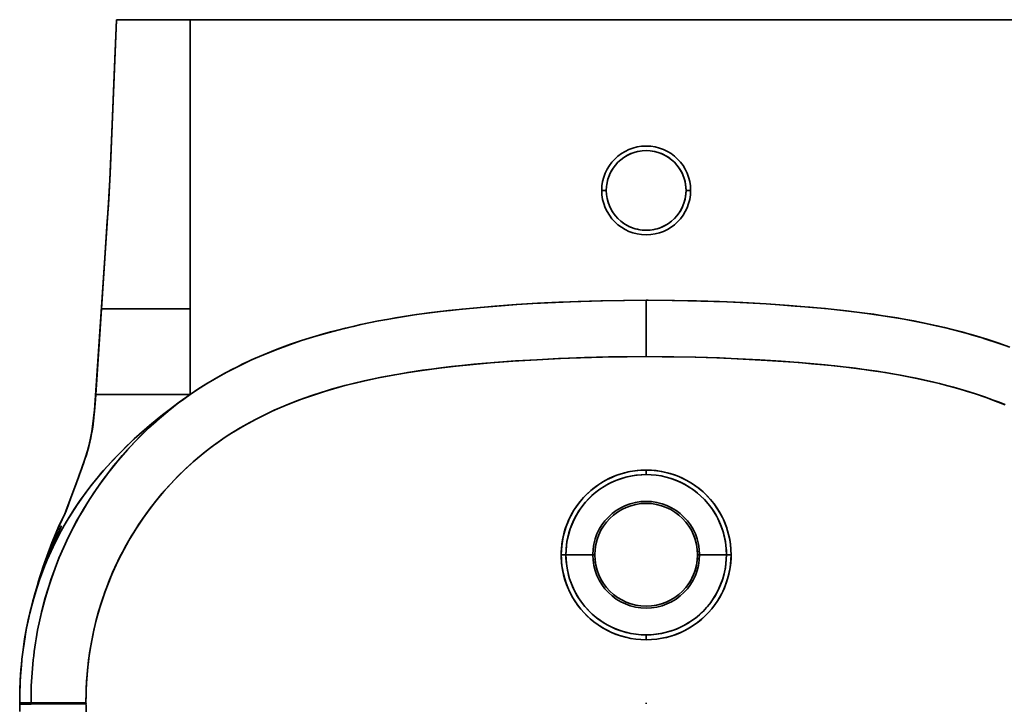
# Model space of a CAD drawing. Extents: x 278 to 1683, y 8 to 1326.
# Tile 2 of 5: x 278 to 710, y 309 to 609. Entities that reach past the tile are written whole.
import ezdxf

# ---------------------------------------------------------------- set-up
doc = ezdxf.new("R2010")
doc.units = 0

msp = doc.modelspace()

# ---------------------------------------------------------------- linework, layer by layer
at = {"color": 7, "lineweight": 35}
for p, q in [((352.75, 609.47), (320.43, 609.47)), ((352.75, 609.47), (320.44, 609.47)), ((360.02, 609.47), (336.87, 609.47)), ((753.13, 609.47), (352.75, 609.47)), ((352.75, 482.4), (352.75, 609.47)), ((352.75, 482.4), (352.75, 609.47)), ((352.75, 609.47), (753.13, 609.47)), ((433.37, 609.47), (384.38, 609.47)), ((433.37, 609.47), (672.51, 609.47)), ((721.5, 609.47), (672.51, 609.47)), ((552.94, 486.24), (552.94, 461.48)), ((552.94, 486.24), (552.94, 461.48)), ((313.8, 482.4), (311.29, 444.83)), ((313.8, 482.4), (311.29, 444.83)), ((352.75, 482.4), (313.8, 482.4)), ((352.75, 482.4), (313.8, 482.4)), ((352.75, 444.83), (352.75, 482.4)), ((352.75, 444.83), (352.75, 482.4)), ((311.29, 444.83), (339.04, 444.83)), ((311.29, 444.83), (339.04, 444.83)), ((282.93, 308.77), (307.03, 309.01)), ((282.93, 308.77), (307.03, 309.01)), ((282.94, 309.47), (307.02, 309.47)), ((307.02, 309.47), (282.94, 309.47))]:
    msp.add_line(p, q, dxfattribs=at)
at = {"color": 7, "lineweight": 35, "ltscale": 0.001037}
msp.add_line((320.43, 609.47), (320.47, 609.47), dxfattribs=at)
at = {"color": 7, "lineweight": 35, "ltscale": 0.23645}
msp.add_line((369.48, 609.47), (360.02, 609.47), dxfattribs=at)
at = {"color": 7, "lineweight": 35, "ltscale": 0.172567}
msp.add_line((376.38, 609.47), (369.48, 609.47), dxfattribs=at)
at = {"color": 7, "lineweight": 35, "ltscale": 0.200114}
msp.add_line((384.38, 609.47), (376.38, 609.47), dxfattribs=at)
at = {"color": 7, "lineweight": 35, "ltscale": 0.05}
for p, q in [((535.44, 534.47), (533.44, 534.47)), ((533.44, 534.47), (535.44, 534.47)), ((572.44, 534.47), (570.44, 534.47)), ((570.44, 534.47), (572.44, 534.47))]:
    msp.add_line(p, q, dxfattribs=at)
at = {"color": 7, "lineweight": 35, "ltscale": 0.284663}
for p, q in [((552.94, 474.85), (552.94, 486.24)), ((552.94, 486.24), (552.94, 474.85))]:
    msp.add_line(p, q, dxfattribs=at)
at = {"color": 7, "lineweight": 35, "ltscale": 8.31604e-05}
msp.add_line((352.75, 482.4), (352.75, 482.4), dxfattribs=at)
msp.add_line((352.75, 482.4), (352.75, 482.4), dxfattribs=at)
at = {"color": 7, "lineweight": 35, "ltscale": 0.342754}
msp.add_line((339.04, 444.83), (352.75, 444.83), dxfattribs=at)
msp.add_line((339.04, 444.83), (352.75, 444.83), dxfattribs=at)
at = {"color": 7, "lineweight": 35, "ltscale": 0.049332}
msp.add_line((552.94, 409.69), (552.94, 411.66), dxfattribs=at)
msp.add_line((552.94, 409.69), (552.94, 411.66), dxfattribs=at)
at = {"color": 7, "lineweight": 35, "ltscale": 0.051195}
msp.add_line((517.7, 374.46), (515.66, 374.46), dxfattribs=at)
msp.add_line((517.7, 374.46), (515.66, 374.46), dxfattribs=at)
at = {"color": 7, "lineweight": 35, "ltscale": 0.29491}
for p, q in [((529.5, 374.46), (517.7, 374.46)), ((529.5, 374.46), (517.7, 374.46)), ((576.38, 374.46), (588.18, 374.46)), ((576.38, 374.46), (588.18, 374.46))]:
    msp.add_line(p, q, dxfattribs=at)
at = {"color": 7, "lineweight": 35, "ltscale": 0.021967}
for p, q in [((529.5, 374.46), (530.38, 374.46)), ((576.38, 374.46), (575.5, 374.46)), ((576.38, 374.46), (575.5, 374.46))]:
    msp.add_line(p, q, dxfattribs=at)
at = {"color": 7, "lineweight": 35, "ltscale": 0.021968}
msp.add_line((529.5, 374.46), (530.38, 374.46), dxfattribs=at)
at = {"color": 7, "lineweight": 35, "ltscale": 0.051196}
msp.add_line((588.18, 374.46), (590.23, 374.46), dxfattribs=at)
msp.add_line((588.18, 374.46), (590.23, 374.46), dxfattribs=at)
at = {"color": 7, "lineweight": 35, "ltscale": 0.053745}
msp.add_line((552.94, 339.26), (552.94, 337.11), dxfattribs=at)
msp.add_line((552.94, 339.26), (552.94, 337.11), dxfattribs=at)
at = {"color": 7, "lineweight": 35, "ltscale": 0.015195}
msp.add_line((552.94, 337.11), (552.94, 337.72), dxfattribs=at)
at = {"color": 7, "lineweight": 35, "ltscale": 0.002821}
msp.add_line((278.03, 309.47), (277.92, 309.47), dxfattribs=at)
at = {"color": 7, "lineweight": 35, "ltscale": 0.002053}
msp.add_line((277.93, 309.88), (277.93, 309.8), dxfattribs=at)
at = {"color": 7, "lineweight": 35, "ltscale": 0.008411}
for p, q in [((277.93, 309.8), (277.93, 309.47)), ((277.93, 309.47), (277.93, 309.8))]:
    msp.add_line(p, q, dxfattribs=at)
at = {"color": 7, "lineweight": 35, "ltscale": 0.008423}
msp.add_line((277.93, 309.47), (277.93, 309.8), dxfattribs=at)
at = {"color": 7, "lineweight": 35, "ltscale": 0.017297}
msp.add_line((277.93, 309.47), (277.93, 308.77), dxfattribs=at)
msp.add_line((277.93, 309.47), (277.93, 308.77), dxfattribs=at)
at = {"color": 7, "lineweight": 35, "ltscale": 0.124088}
msp.add_line((282.89, 309.47), (277.93, 309.47), dxfattribs=at)
at = {"color": 7, "lineweight": 35, "ltscale": 0.124084}
msp.add_line((277.93, 309.47), (282.89, 309.47), dxfattribs=at)
at = {"color": 7, "lineweight": 35, "ltscale": 0.125195}
msp.add_line((277.93, 308.77), (282.93, 308.77), dxfattribs=at)
msp.add_line((277.93, 308.77), (282.93, 308.77), dxfattribs=at)
at = {"color": 7, "lineweight": 35, "ltscale": 0.017322}
for p, q in [((282.93, 308.77), (282.94, 309.47)), ((282.94, 309.47), (282.93, 308.77))]:
    msp.add_line(p, q, dxfattribs=at)
at = {"color": 7, "lineweight": 35, "ltscale": 0.011467}
for p, q in [((307.02, 309.47), (307.03, 309.01)), ((307.03, 309.01), (307.02, 309.47))]:
    msp.add_line(p, q, dxfattribs=at)
at = {"color": 7, "lineweight": 35, "ltscale": 0.011562}
msp.add_line((552.94, 309), (552.94, 309.47), dxfattribs=at)
msp.add_line((552.94, 309), (552.94, 309.47), dxfattribs=at)
at = {"color": 7, "lineweight": 35}
for points in [[(320.47, 609.47), (317.61, 541.79), (316.91, 528.98), (315.88, 513.58), (313.8, 482.4)], [(320.43, 609.47), (319.57, 588.74), (318.52, 563.5), (317.94, 549.59)], [(317.94, 549.59), (317.49, 539.06), (317.01, 530.65), (316.19, 518.26), (313.8, 482.4)], [(317.38, 536.73), (317.07, 531.47), (316.85, 527.97), (316.36, 520.97), (315.29, 504.92), (311.18, 444.47), (310.88, 440.21), (310.7, 438.08), (310.34, 434.4), (309.88, 430.74), (309.55, 428.6), (309.18, 426.47), (308.86, 424.88), (308.09, 421.69), (307.65, 420.1), (306.67, 416.95), (305.88, 414.59), (304.22, 409.89), (302.65, 405.57), (301.85, 403.42), (300.51, 399.88), (299.32, 396.48), (298.75, 394.87), (298.33, 393.81), (297.86, 392.77)], [(552.94, 486.24), (543.36, 486.19), (533.79, 486.03), (524.21, 485.76), (514.64, 485.38), (505.22, 484.91), (495.8, 484.32), (486.44, 483.63), (477.11, 482.83), (472.08, 482.34), (467.05, 481.81), (462.3, 481.26), (457.55, 480.67), (450.22, 479.64), (442.91, 478.48), (439.17, 477.83), (435.44, 477.14), (431.89, 476.43), (428.35, 475.69), (422.95, 474.47), (417.56, 473.15), (412.2, 471.71), (406.87, 470.16), (401.61, 468.51), (396.39, 466.73), (391.22, 464.82), (386.09, 462.78), (381.01, 460.61), (378.46, 459.45), (375.93, 458.25), (373.48, 457.05), (371.05, 455.81), (367.21, 453.76), (363.43, 451.62), (359.69, 449.38), (356.19, 447.15), (352.75, 444.83)], [(552.94, 486.24), (542.99, 486.18), (533.04, 486.01), (523.1, 485.72), (513.16, 485.32), (503.21, 484.79), (496.22, 484.35), (489.23, 483.85), (480.03, 483.1), (470.84, 482.22), (466.13, 481.71), (461.43, 481.16), (456.78, 480.57), (452.13, 479.92), (445.14, 478.85), (438.16, 477.64), (434.67, 476.99), (431.19, 476.29), (427.72, 475.55), (424.26, 474.78), (420.93, 473.99), (417.61, 473.16), (414.43, 472.32), (411.26, 471.45), (406.43, 470.03), (401.62, 468.51), (396.85, 466.89), (392.11, 465.16), (389.41, 464.13), (386.73, 463.05), (383.18, 461.56), (379.66, 460), (376.17, 458.37), (372.03, 456.31), (367.93, 454.16), (363.89, 451.89), (359.92, 449.51), (356.01, 447.03), (352.75, 444.83)], [(552.94, 486.24), (564.42, 486.16), (574.96, 485.96), (585.17, 485.64), (595.37, 485.19), (605.56, 484.62), (615.75, 483.92), (626.01, 483.08), (631.59, 482.56), (636.68, 482.05), (641.77, 481.48), (648.88, 480.6), (655.98, 479.59), (663.07, 478.46), (669.05, 477.4), (675.02, 476.22), (680.97, 474.93), (686.27, 473.66), (691.55, 472.3), (696.81, 470.82), (702.04, 469.23), (707.36, 467.47), (712.65, 465.58)], [(711.4, 466.04), (706.99, 467.6), (702.55, 469.07), (699.57, 469.99), (696.59, 470.89), (690.59, 472.56), (687.28, 473.41), (683.96, 474.23), (680.56, 475.02), (677.14, 475.77), (670.38, 477.15), (663.6, 478.38), (656.8, 479.47), (652.81, 480.06), (648.82, 480.6), (640.83, 481.59), (632.83, 482.44), (624.84, 483.18), (618.39, 483.71), (611.42, 484.23), (605.68, 484.61), (599.94, 484.95), (594.17, 485.25), (588.39, 485.51), (576.87, 485.91), (565.34, 486.15), (553.81, 486.24), (552.94, 486.24)], [(307.02, 309.47), (307.08, 314.16), (307.28, 318.84), (307.65, 323.52), (308.16, 328.17), (308.83, 332.81), (309.66, 337.47), (310.64, 342.1), (311.78, 346.7), (313.07, 351.25), (314.52, 355.76), (315.3, 357.99), (316.11, 360.21), (317.41, 363.51), (318.79, 366.78), (320.25, 370.01), (321.8, 373.21), (323.75, 376.96), (325.81, 380.66), (327.99, 384.29), (330.27, 387.86), (332.66, 391.35), (335.38, 395.06), (338.21, 398.68), (341.16, 402.2), (344.23, 405.63), (347.41, 408.94), (350.69, 412.15), (354.08, 415.25), (357.57, 418.23), (359.37, 419.68), (361.19, 421.1), (363.01, 422.47), (364.85, 423.8), (367.15, 425.4), (369.48, 426.95), (373.36, 429.39), (377.33, 431.69), (381.37, 433.88), (385.48, 435.95), (389.65, 437.9), (393.89, 439.74), (396.41, 440.77), (398.95, 441.77), (401.59, 442.76), (404.25, 443.72), (409.52, 445.48), (414.85, 447.12), (419.56, 448.44), (424.31, 449.67), (429.08, 450.81), (435.43, 452.18), (441.82, 453.41), (448.24, 454.51), (454.69, 455.48), (458.76, 456.04), (462.85, 456.56), (467.41, 457.09), (471.99, 457.58), (477.3, 458.1), (482.61, 458.57), (488.54, 459.05), (494.47, 459.48), (504.92, 460.14), (515.39, 460.66), (525.87, 461.06), (536.34, 461.32), (544.64, 461.44), (552.94, 461.48)], [(552.94, 461.48), (543.32, 461.42), (533.71, 461.27), (524.1, 461), (514.49, 460.62), (505.04, 460.14), (495.63, 459.56), (486.26, 458.87), (477.02, 458.07), (469.49, 457.32), (462, 456.46), (454.54, 455.46), (448.56, 454.56), (442.6, 453.55), (436.68, 452.43), (430.79, 451.2), (425.72, 450.02), (420.68, 448.74), (415.68, 447.36), (410.72, 445.87), (405.73, 444.23), (400.8, 442.47), (395.92, 440.58), (391.12, 438.55), (388.73, 437.48), (386.37, 436.37), (384.05, 435.24), (381.75, 434.08), (378.19, 432.17), (374.69, 430.18), (371.37, 428.16), (368.11, 426.05), (364.99, 423.9), (361.97, 421.69), (359.02, 419.4), (356.13, 417.02), (353.3, 414.56), (349.94, 411.44), (346.69, 408.22), (343.55, 404.88), (340.51, 401.45), (337.59, 397.91), (334.76, 394.24), (332.05, 390.48), (329.46, 386.63), (327.01, 382.7), (324.69, 378.69), (322.57, 374.73), (320.58, 370.71), (318.72, 366.62), (317, 362.48), (315.4, 358.29), (313.95, 354.04), (312.58, 349.6), (311.37, 345.11), (310.3, 340.58), (309.38, 336.02), (308.61, 331.43), (308.09, 327.57), (307.66, 323.7), (307.35, 319.81), (307.16, 316.37), (307.05, 312.92), (307.02, 309.47)], [(552.94, 461.48), (560, 461.45), (565.02, 461.39), (574.46, 461.21), (583.9, 460.92), (593.34, 460.53), (602.77, 460.03), (612.19, 459.42), (621.54, 458.71), (626.53, 458.29), (631.52, 457.82), (638.15, 457.13), (644.76, 456.34), (651.36, 455.46), (657.93, 454.46), (664.46, 453.34), (670.97, 452.08), (676.35, 450.91), (681.7, 449.64), (684.76, 448.86), (687.82, 448.03), (690.73, 447.21), (693.63, 446.34), (697.56, 445.1), (701.46, 443.78), (705.32, 442.38), (707.84, 441.42), (710.34, 440.42)], [(552.94, 461.48), (564.28, 461.4), (574.69, 461.21), (585.13, 460.88), (595.56, 460.42), (605.99, 459.84), (615.38, 459.19), (620.05, 458.84), (625.51, 458.38), (630.97, 457.87), (635.83, 457.38), (640.69, 456.84), (647.52, 455.99), (654.32, 455.03), (661.08, 453.94), (664.64, 453.31), (668.18, 452.63), (671.46, 451.97), (674.74, 451.27), (679.24, 450.24), (683.72, 449.13), (688.18, 447.93), (692.88, 446.57), (697.55, 445.1), (702.16, 443.53), (706.36, 441.99), (710.52, 440.35)], [(352.75, 444.83), (347.8, 441.31), (342.97, 437.71), (340.61, 435.87), (338.28, 434.01), (334.85, 431.17), (331.5, 428.28), (328.24, 425.34), (325.07, 422.34), (321.55, 418.85), (318.16, 415.29), (314.89, 411.66), (311.75, 407.96), (308.75, 404.19), (305.88, 400.35), (303.16, 396.45), (300.76, 392.79), (298.48, 389.07), (296.33, 385.3), (294.3, 381.48), (292.4, 377.62), (290.62, 373.71), (288.96, 369.76), (287.43, 365.77), (286.61, 363.47), (285.82, 361.16), (285.08, 358.84), (284.38, 356.51), (283.71, 354.16), (283.08, 351.81), (281.94, 347.07), (280.95, 342.3), (280.1, 337.49), (279.39, 332.65), (278.92, 328.64)], [(278.92, 328.64), (279.54, 333.73), (279.91, 336.26), (280.31, 338.79), (280.92, 342.15), (281.59, 345.49), (282.34, 348.81), (283.33, 352.77), (284.43, 356.71), (285.64, 360.61), (286.96, 364.48), (288.39, 368.32), (289.97, 372.2), (291.67, 376.05), (293.48, 379.84), (295.41, 383.6), (297.45, 387.3), (299.62, 390.95), (301.86, 394.49), (304.2, 397.98), (306.66, 401.42), (309.22, 404.8), (311.88, 408.12), (314.18, 410.84), (316.55, 413.52), (318.98, 416.17), (320.83, 418.11), (322.71, 420.02), (324.66, 421.95), (326.65, 423.85), (330.68, 427.55), (334.83, 431.15), (339.1, 434.67), (343.48, 438.09), (347.96, 441.43), (352.75, 444.83)], [(352.75, 444.83), (349.97, 442.86), (347.24, 440.83), (344.55, 438.74), (341.12, 435.94), (337.76, 433.04), (334.49, 430.05), (331.3, 426.97), (328.2, 423.81), (325.18, 420.56), (322.26, 417.23), (319.13, 413.47), (316.13, 409.62), (313.23, 405.68), (310.46, 401.66), (307.8, 397.56), (305.27, 393.38), (303.21, 389.76), (301.25, 386.08), (299.38, 382.36), (297.26, 377.83), (295.28, 373.23), (293.45, 368.58), (291.76, 363.88), (290.21, 359.12), (288.92, 354.72), (287.75, 350.28), (286.71, 345.81), (285.79, 341.31)], [(352.75, 444.83), (350.26, 443.07), (347.82, 441.27), (343.92, 438.24), (340.11, 435.09), (336.41, 431.82), (332.81, 428.45), (329.31, 424.96), (326.08, 421.54), (322.95, 418.03), (319.92, 414.43), (316.99, 410.75), (314.17, 406.99), (311.46, 403.14), (308.86, 399.23), (306.37, 395.23), (303.86, 390.91), (301.48, 386.52), (299.23, 382.05), (297.12, 377.52), (295.16, 372.92), (293.43, 368.53), (291.83, 364.09), (290.36, 359.61), (289.02, 355.09), (287.81, 350.52), (286.74, 345.93), (285.79, 341.31)], [(311.29, 444.83), (311.23, 443.94), (310.89, 439.14), (310.67, 436.69), (310.45, 434.47), (310.18, 432.24), (309.69, 428.84), (309.07, 425.47), (308.46, 422.76), (307.74, 420.11), (307.36, 418.85), (306.55, 416.38), (303.87, 408.84), (302.43, 404.94), (298.61, 394.73), (298.43, 394.25), (298.18, 393.53), (297.69, 392.41), (295.52, 387.78), (293.48, 383.11), (291.56, 378.4), (289.77, 373.64), (288.1, 368.84), (287.02, 365.5), (286, 362.15)], [(286, 362.16), (287.36, 366.58), (288.82, 370.97), (290.39, 375.33), (292.05, 379.65), (293.5, 383.17), (295.01, 386.66), (296.59, 390.12), (297.57, 392.16), (297.87, 392.78), (298.37, 394.07), (298.77, 395.16), (303.6, 408.11), (305.21, 412.54), (306.7, 416.84), (307.04, 417.87), (307.69, 419.94), (308.28, 422.04), (308.73, 423.89), (309.13, 425.76), (309.49, 427.71), (309.82, 429.67), (310.1, 431.65), (310.35, 433.62), (310.75, 437.54), (311.14, 442.6), (311.29, 444.83)], [(552.94, 411.66), (550.95, 411.61), (548.96, 411.45), (546.98, 411.18), (545.02, 410.81), (543.08, 410.33), (540.98, 409.69), (538.93, 408.93), (536.91, 408.04), (534.96, 407.04), (533.06, 405.93), (531.27, 404.72), (529.55, 403.42), (527.91, 402.01), (526.35, 400.52), (524.87, 398.93), (523.5, 397.27), (522.32, 395.66), (521.23, 394), (520.23, 392.28), (519.32, 390.5), (518.5, 388.68), (517.79, 386.82), (517.17, 384.91), (516.66, 382.99), (516.25, 381.04), (515.95, 379.07), (515.75, 377.1), (515.68, 375.78), (515.66, 374.46)], [(515.66, 374.46), (515.71, 376.45), (515.87, 378.43), (516.14, 380.41), (516.52, 382.38), (517, 384.32), (517.58, 386.23), (518.27, 388.1), (519.05, 389.93), (520.08, 392.01), (521.25, 394.03), (522.53, 395.97), (523.94, 397.82), (525.46, 399.58), (527.08, 401.25), (528.68, 402.7), (530.36, 404.06), (532.12, 405.31), (533.95, 406.47), (535.84, 407.51), (537.79, 408.44), (539.63, 409.21), (541.52, 409.87), (543.43, 410.43), (545.78, 410.97), (548.15, 411.35), (550.54, 411.58), (552.94, 411.66)], [(590.23, 374.46), (590.16, 376.69), (589.95, 378.93), (589.61, 381.16), (589.13, 383.37), (588.7, 384.97), (588.19, 386.55), (587.62, 388.1), (586.83, 389.94), (585.95, 391.72), (584.98, 393.46), (583.92, 395.14), (582.77, 396.76), (581.53, 398.32), (580.21, 399.81), (578.81, 401.23), (577.34, 402.58), (575.8, 403.84), (574.19, 405.02), (572.52, 406.11), (570.8, 407.11), (569.02, 408.02), (567.21, 408.83), (565.34, 409.54), (563.45, 410.15), (561.52, 410.66), (559.57, 411.07), (557.38, 411.4), (555.16, 411.59), (552.94, 411.66)], [(590.23, 374.46), (590.15, 376.84), (589.91, 379.22), (589.53, 381.59), (588.99, 383.93), (588.3, 386.23), (587.74, 387.79), (587.11, 389.33), (586.41, 390.83), (585.28, 392.94), (584.03, 394.98), (582.64, 396.93), (581.13, 398.79), (579.51, 400.54), (577.89, 402.1), (576.17, 403.55), (574.37, 404.89), (572.5, 406.12), (570.55, 407.24), (568.54, 408.24), (566.48, 409.12), (564.37, 409.87), (562.13, 410.51), (559.87, 411.01), (557.57, 411.37), (555.26, 411.59), (552.94, 411.66)], [(517.7, 374.46), (517.78, 376.78), (518.01, 379.09), (518.39, 381.39), (518.92, 383.66), (519.61, 385.89), (520.38, 387.93), (521.27, 389.92), (522.29, 391.85), (523.42, 393.71), (524.69, 395.53), (526.07, 397.26), (527.56, 398.9), (529.15, 400.45), (530.83, 401.89), (532.6, 403.23), (534.45, 404.45), (536.37, 405.55), (538.36, 406.53), (540.41, 407.39), (542.51, 408.11), (544.64, 408.7), (546.81, 409.15), (549.01, 409.47), (550.97, 409.63), (552.94, 409.69)], [(517.7, 374.46), (517.76, 376.39), (517.91, 378.32), (518.18, 380.24), (518.55, 382.15), (519.03, 384.04), (519.61, 385.89), (520.28, 387.7), (521.06, 389.48), (521.94, 391.21), (522.9, 392.89), (523.96, 394.51), (525.11, 396.07), (526.34, 397.57), (527.65, 399), (529.04, 400.35), (530.5, 401.63), (532.03, 402.82), (533.83, 404.06), (535.7, 405.19), (537.63, 406.19), (539.63, 407.08), (541.76, 407.87), (543.94, 408.52), (546.16, 409.03), (548.4, 409.39), (550.67, 409.61), (552.94, 409.69)], [(552.94, 409.69), (555.16, 409.62), (557.36, 409.41), (559.55, 409.06), (561.72, 408.58), (563.85, 407.96), (565.94, 407.21), (567.97, 406.32), (569.95, 405.32), (571.85, 404.19), (573.69, 402.94), (575.44, 401.58), (577.1, 400.11), (578.67, 398.54), (580.13, 396.87), (581.32, 395.34), (582.43, 393.75), (583.45, 392.1), (584.37, 390.39), (585.2, 388.64), (585.93, 386.85), (586.56, 385.01), (587.09, 383.14), (587.52, 381.25), (587.89, 379), (588.11, 376.73), (588.18, 374.46)], [(588.18, 374.46), (588.13, 376.39), (587.97, 378.32), (587.7, 380.25), (587.33, 382.16), (586.85, 384.04), (586.27, 385.89), (585.6, 387.71), (584.82, 389.48), (583.95, 391.21), (582.77, 393.22), (581.47, 395.15), (580.04, 396.98), (578.5, 398.72), (576.84, 400.35), (575.19, 401.78), (573.45, 403.11), (571.64, 404.32), (569.75, 405.42), (567.8, 406.4), (565.8, 407.26), (563.74, 407.99), (561.65, 408.6), (559.5, 409.07), (557.33, 409.41), (555.14, 409.62), (552.94, 409.69)], [(285.3, 359.48), (285.94, 361.89), (286.66, 364.28), (287.53, 366.92), (288.45, 369.55), (289.89, 373.44), (290.89, 376.02), (292.9, 381.18), (294.24, 384.61), (294.93, 386.31), (296.01, 388.85), (297.23, 391.47), (297.81, 392.67)], [(279.52, 333.56), (280.27, 338.39), (280.67, 340.79), (281.36, 344.39), (281.85, 346.67), (282.39, 348.94), (283.22, 352.18), (284.11, 355.4), (285.54, 360.25), (286.29, 362.66), (287.09, 365.05), (288.49, 369.03), (290, 372.97), (291.61, 376.91), (293.29, 380.82), (295.35, 385.3), (295.97, 386.61), (296.19, 387.03), (296.3, 387.2)], [(515.66, 374.46), (515.68, 372.98), (515.77, 371.51), (515.97, 369.54), (516.28, 367.59), (516.7, 365.65), (517.29, 363.49), (518.01, 361.36), (518.86, 359.28), (519.83, 357.26), (520.8, 355.51), (521.85, 353.82), (523, 352.19), (524.23, 350.62), (525.54, 349.12), (526.93, 347.69), (528.4, 346.34), (529.94, 345.06), (531.81, 343.69), (533.77, 342.43), (535.8, 341.29), (537.78, 340.34), (539.81, 339.51), (541.88, 338.79), (543.99, 338.2), (546.14, 337.74), (548.39, 337.39), (550.66, 337.18), (552.94, 337.11)], [(552.94, 337.11), (550.66, 337.18), (548.39, 337.39), (546.14, 337.74), (543.91, 338.22), (541.72, 338.84), (539.57, 339.6), (537.47, 340.48), (535.68, 341.36), (533.93, 342.33), (532.24, 343.39), (530.61, 344.55), (529.05, 345.78), (527.34, 347.3), (525.73, 348.92), (524.22, 350.63), (522.82, 352.43), (521.53, 354.31), (520.36, 356.27), (519.32, 358.3), (518.5, 360.12), (517.79, 361.98), (517.17, 363.88), (516.74, 365.48), (516.38, 367.1), (516.09, 368.74), (515.84, 370.72), (515.7, 372.59), (515.66, 374.46)], [(552.94, 339.26), (550.72, 339.33), (548.52, 339.54), (546.32, 339.89), (544.16, 340.37), (542.03, 340.99), (539.94, 341.74), (537.91, 342.63), (535.84, 343.69), (533.84, 344.88), (531.93, 346.21), (530.1, 347.66), (528.38, 349.23), (526.84, 350.82), (525.4, 352.51), (524.07, 354.28), (522.86, 356.13), (521.77, 358.06), (520.79, 360.06), (519.95, 362.11), (519.32, 363.94), (518.79, 365.8), (518.36, 367.69), (518.04, 369.61), (517.83, 371.53), (517.73, 373), (517.7, 374.46)], [(552.94, 339.26), (550.68, 339.34), (548.42, 339.55), (546.19, 339.92), (543.98, 340.42), (541.81, 341.06), (539.69, 341.85), (537.91, 342.63), (536.18, 343.5), (534.5, 344.47), (532.88, 345.53), (531.01, 346.92), (529.23, 348.43), (527.56, 350.05), (526, 351.78), (524.56, 353.6), (523.25, 355.52), (522.06, 357.52), (521, 359.6), (520.09, 361.74), (519.32, 363.93), (518.87, 365.48), (518.5, 367.05), (518.19, 368.64), (517.92, 370.56), (517.76, 372.49), (517.7, 374.46)], [(588.18, 374.46), (588.12, 372.53), (587.96, 370.6), (587.7, 368.69), (587.33, 366.8), (586.86, 364.92), (586.28, 363.07), (585.6, 361.25), (584.7, 359.23), (583.68, 357.26), (582.54, 355.36), (581.27, 353.54), (579.9, 351.8), (578.42, 350.15), (576.84, 348.6), (575.13, 347.12), (573.32, 345.75), (571.44, 344.5), (569.47, 343.38), (567.44, 342.38), (565.35, 341.52), (563.35, 340.83), (561.31, 340.27), (559.25, 339.83), (557.16, 339.52), (555.05, 339.33), (552.94, 339.26)], [(552.94, 337.11), (555.27, 337.19), (557.58, 337.4), (559.88, 337.77), (561.83, 338.19), (563.75, 338.72), (565.64, 339.35), (567.5, 340.08), (569.61, 341.05), (571.66, 342.16), (573.64, 343.39), (575.47, 344.69), (577.21, 346.1), (578.87, 347.62), (580.44, 349.22), (581.74, 350.73), (582.97, 352.3), (584.11, 353.94), (585.16, 355.64), (586.12, 357.39), (587.11, 359.49), (587.98, 361.65), (588.7, 363.86), (589.1, 365.3), (589.43, 366.75), (589.81, 368.84), (590.07, 370.94), (590.2, 373.07), (590.23, 374.46)], [(552.94, 337.11), (555.27, 337.19), (557.58, 337.4), (559.88, 337.77), (562.15, 338.27), (564.39, 338.92), (566.58, 339.7), (568.41, 340.48), (570.21, 341.36), (571.95, 342.33), (573.64, 343.39), (575.27, 344.55), (577.03, 345.95), (578.7, 347.45), (580.27, 349.05), (581.75, 350.74), (583.12, 352.52), (584.39, 354.37), (585.53, 356.3), (586.57, 358.3), (587.38, 360.12), (588.1, 361.98), (588.71, 363.88), (589.26, 365.95), (589.68, 368.05), (589.99, 370.17), (590.17, 372.31), (590.23, 374.46)], [(552.94, 339.26), (555.2, 339.34), (557.46, 339.55), (559.69, 339.92), (561.9, 340.42), (564.07, 341.07), (566.19, 341.85), (567.97, 342.63), (569.7, 343.5), (571.38, 344.47), (573.01, 345.53), (574.57, 346.68), (576.28, 348.09), (577.89, 349.61), (579.41, 351.23), (580.82, 352.94), (582.12, 354.73), (583.3, 356.61), (584.37, 358.55), (585.2, 360.3), (585.93, 362.1), (586.56, 363.94), (587.15, 366.04), (587.61, 368.17), (587.93, 370.32), (588.12, 372.5), (588.18, 374.46)], [(278.66, 326.02), (278.28, 321.09), (278.03, 315.91), (277.93, 311.03), (277.93, 309.82)]]:
    msp.add_lwpolyline(points, dxfattribs=at)
for centre, radius, start, end in [((552.94, 534.47), 19.5, 0, 180), ((552.94, 534.47), 19.5, 0, 180), ((552.94, 534.47), 17.5, 0, 180), ((552.94, 534.47), 17.5, 0, 180), ((552.94, 534.46), 17.51, 99.1538, 125.7276), ((552.94, 534.46), 17.51, 53.8192, 81.0962), ((552.95, 534.46), 17.51, 145.8801, 171.7676), ((552.94, 534.47), 17.5, 0.0033, 34.7004), ((552.94, 534.47), 19.5, 180, 360), ((552.94, 534.47), 19.5, 180, 360), ((552.94, 534.47), 17.5, 180, 360), ((552.94, 534.47), 17.5, 180, 360), ((552.95, 534.47), 17.51, 188.7173, 213.9936), ((552.94, 534.47), 17.5, 325.7281, 359.9967), ((552.94, 534.47), 17.51, 234.5009, 260.4886), ((552.94, 534.47), 17.51, 279.5668, 305.6194), ((552.94, 374.46), 23.44, 0.0004, 179.9996), ((552.94, 374.46), 23.44, 0.0003, 179.9997), ((552.94, 374.46), 22.56, 0, 180), ((552.94, 374.46), 22.56, 0.0004, 179.9996), ((552.94, 374.46), 22.56, 0, 23.6307), ((552.94, 374.46), 23.44, 180.0002, 359.9998), ((552.94, 374.46), 23.44, 180, 0), ((552.94, 374.46), 22.56, 180, 360), ((552.94, 374.46), 22.56, 180.0003, 359.9998), ((552.94, 374.46), 22.56, 184.929, 188.9883), ((552.94, 374.46), 22.56, 324.0142, 360), ((448.62, 310.43), 165.73, 169.2618, 179.6988), ((448.63, 310.43), 165.75, 169.2624, 179.6985), ((450.67, 310.39), 172.71, 173.935, 174.8033), ((449.64, 310.39), 166.75, 179.6892, 180.3189), ((446.82, 310.39), 163.93, 179.6815, 180.3221), ((448.05, 308.66), 170.12, 179.9622, 181.0137), ((448.01, 308.66), 170.09, 179.9622, 181.0139), ((450.97, 310.14), 143.95, 180.4526, 183.0198), ((450.97, 310.14), 143.95, 180.4525, 183.0197)]:
    msp.add_arc(centre, radius, start, end, dxfattribs=at)
msp.add_ellipse((389.06, 277.78), major_axis=(47.17, -144.83), ratio=0.694803, start_param=4.140256, end_param=4.272463, dxfattribs=at)

doc.saveas('drawing.dxf')
